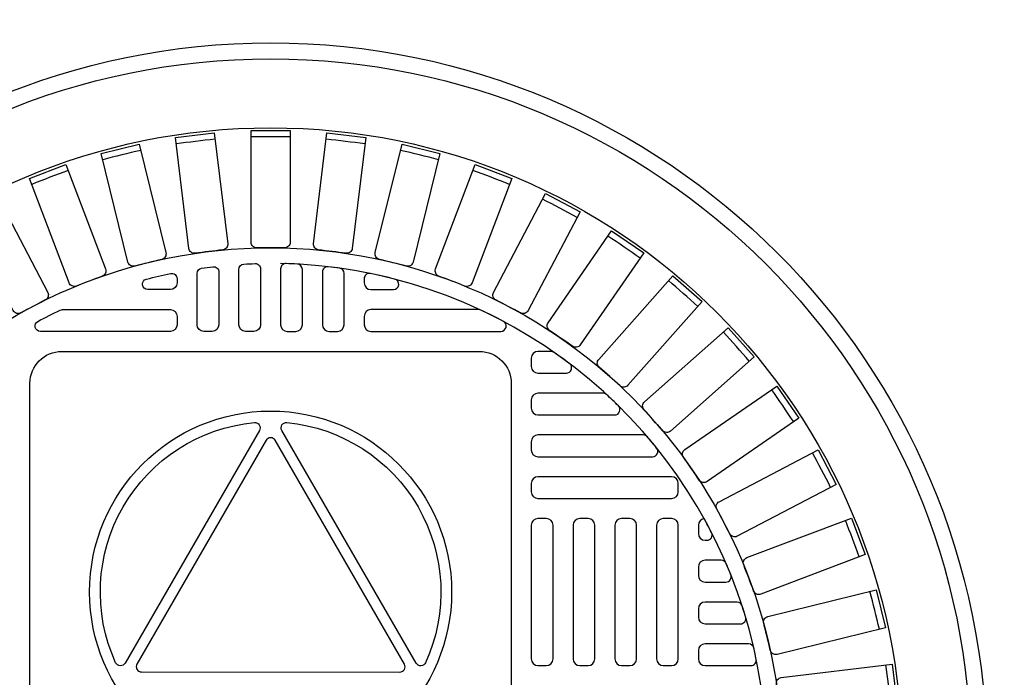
# Model space of a CAD drawing. Extents: x 1081 to 2220, y 0 to 2796.
# Tile 131 of 161: x 1876 to 1888, y 1251 to 1259. Entities that reach past the tile are written whole.
import ezdxf

# ---------------------------------------------------------------- set-up
doc = ezdxf.new("R2010")
doc.units = 0
doc.header["$MEASUREMENT"] = 0
doc.header["$PDSIZE"] = 1
doc.layers.get('DEFPOINTS').update_dxf_attribs({"linetype": 'CONTINUOUS'})
for name, color, linetype in [('DIM', 3, 'CONTINUOUS'), ('MONITOR-WELL-COVER', 2, 'CONTINUOUS'), ('MONITOR-WELL-COVER-HATCH', 252, 'CONTINUOUS'), ('TANK-SLOPE', 3, 'CONTINUOUS')]:
    doc.layers.add(name, color=color, linetype=linetype)
doc.styles.add('SIMPLEX', font='simplex')
doc.dimstyles.new('DIM64', dxfattribs={"dimscale": 64, "dimtxt": 0.09375, "dimasz": 0.09375, "dimexe": 0.0625, "dimexo": 0.0625, "dimgap": 0.046875, "dimtad": 1, "dimdec": 4, "dimzin": 3, "dimdsep": 46, "dimlunit": 4, "dimtxsty": 'SIMPLEX', "dimcen": 0, "dimclrd": 256, "dimclre": 256, "dimclrt": 256, "dimadec": 0, "dimazin": 0, "dimtfac": 1, "dimtdec": 4, "dimtmove": 0, "dimatfit": 3, "dimfxl": 1, "dimfrac": 2, "dimtolj": 1, "dimtzin": 0, "dimarcsym": 0})

# ---------------------------------------------------------------- blocks, each defined once
blk = doc.blocks.new('*D64')
at = {"layer": 'DEFPOINTS', "color": 0, "transparency": 16777216}
for p in [(1875.135, 1317.018), (1879.122, 1250.018), (1875.135, 1188.018)]:
    blk.add_point(p, dxfattribs=at)
at = {"layer": 'DIM', "lineweight": -2, "transparency": 16777216}
for p, q in [((1875.135, 1313.018), (1875.135, 1184.018)), ((1869.135, 1188.018), (1849.135, 1188.018)), ((1879.122, 1188.018), (1875.135, 1188.018)), ((1885.122, 1188.018), (1891.122, 1188.018))]:
    blk.add_line(p, q, dxfattribs=at)
at = {"layer": 'DIM', "transparency": 16777216}
for points in [[(1869.135, 1189.018), (1869.135, 1187.018), (1875.135, 1188.018)], [(1885.122, 1189.018), (1885.122, 1187.018), (1879.122, 1188.018)]]:
    blk.add_solid(points, dxfattribs=at)
at = {"layer": 'DIM', "transparency": 16777216, "insert": (1856.135, 1194.59), "char_height": 6, "attachment_point": 5, "style": 'SIMPLEX'}
blk.add_mtext('\\A1;4"', dxfattribs=at)

msp = doc.modelspace()

# ---------------------------------------------------------------- linework, layer by layer
at = {"layer": 'MONITOR-WELL-COVER', "color": 2}
for points in [[(1881.58146, 1254.82154, -0.41421356), (1881.95646, 1254.44654), (1881.95646, 1249.52725, -0.41421356), (1881.58146, 1249.15225), (1876.66217, 1249.15225, -0.41421356), (1876.28717, 1249.52725), (1876.28717, 1254.44654, -0.41421356), (1876.66217, 1254.82154)], [(1877.29635, 1251.15522, -0.5150917), (1878.93013, 1253.98371, -0.6097725), (1878.99022, 1253.89023), (1877.40734, 1251.14987, -0.6097725)], [(1880.83598, 1251.14926), (1879.25409, 1253.89019, -0.60977257), (1879.31422, 1253.98364, -0.51509157), (1880.94698, 1251.15456, -0.60977257)], [(1877.54651, 1251.13941, 0.57736514), (1877.60062, 1251.04565), (1880.64378, 1251.0451, 0.57736506), (1880.69792, 1251.13884), (1879.17682, 1253.7743, 0.5773206), (1879.06856, 1253.77432)]]:
    msp.add_lwpolyline(points, format="xyb", close=True, dxfattribs=at)
at = {"layer": 'MONITOR-WELL-COVER', "color": 4}
msp.add_circle((1879.12181, 1250.01839), 8.4375, dxfattribs=at)
at = {"layer": 'MONITOR-WELL-COVER', "color": 1}
msp.add_circle((1879.12181, 1250.01839), 8.25, dxfattribs=at)
at = {"layer": 'MONITOR-WELL-COVER', "color": 2}
for centre, radius in [((1879.12181, 1250.01839), 7.4375), ((1879.12181, 1251.9869), 2.13227)]:
    msp.add_circle(centre, radius, dxfattribs=at)
at = {"layer": 'MONITOR-WELL-COVER-HATCH', "linetype": 'Continuous'}
for p, q in [((1884.16118, 1252.67587), (1884.16118, 1252.67587)), ((1884.23992, 1252.36091), (1884.23992, 1252.36091)), ((1884.16118, 1252.18375), (1884.16118, 1252.18375))]:
    msp.add_line(p, q, dxfattribs=at)
for points in [[(1878.55841, 1256.01704, 0.00491171), (1878.23328, 1255.97756, -0.41709369), (1878.15943, 1256.03483), (1878.0008, 1257.34128), (1878.45777, 1257.39677), (1878.61641, 1256.09032, -0.41709369), (1878.55841, 1256.01704)], [(1879.28557, 1256.04121, 0.00491171), (1878.95806, 1256.04121, -0.41709369), (1878.89165, 1256.10697), (1878.89165, 1257.42301), (1879.35198, 1257.42301), (1879.35198, 1256.10697, -0.41709369), (1879.28557, 1256.04121)], [(1880.01035, 1255.97756, 0.00491171), (1879.68522, 1256.01704, -0.41709369), (1879.62722, 1256.09032), (1879.78585, 1257.39677), (1880.24283, 1257.34128), (1880.0842, 1256.03483, -0.41709369), (1880.01035, 1255.97756)], [(1877.83946, 1255.90539, 0.00491171), (1877.52146, 1255.82701, -0.41709369), (1877.44124, 1255.87496), (1877.12629, 1257.15276), (1877.57325, 1257.26293), (1877.8882, 1255.98513, -0.41709369), (1877.83946, 1255.90539)], [(1880.72217, 1255.82701, 0.00491171), (1880.40417, 1255.90539, -0.41709369), (1880.35543, 1255.98513), (1880.67038, 1257.26293), (1881.11733, 1257.15276), (1880.80238, 1255.87496, -0.41709369), (1880.72217, 1255.82701)], [(1877.13921, 1255.70789, 0.00491171), (1876.83298, 1255.59175, -0.41709369), (1876.74757, 1255.62969), (1876.28089, 1256.86021), (1876.71131, 1257.02345), (1877.17798, 1255.79293, -0.41709369), (1877.13921, 1255.70789)], [(1881.41065, 1255.59175, 0.00491171), (1881.10442, 1255.70789, -0.41709369), (1881.06564, 1255.79293), (1881.53232, 1257.02345), (1881.96274, 1256.86021), (1881.49606, 1255.62969, -0.41709369), (1881.41065, 1255.59175)], [(1876.46787, 1255.42743, 0.00491171), (1876.17787, 1255.27523, -0.41709369), (1876.08851, 1255.30259), (1875.47691, 1256.46789), (1875.88452, 1256.68182), (1876.49611, 1255.51652, -0.41709369), (1876.46787, 1255.42743)], [(1882.06576, 1255.27523, 0.00491171), (1881.77576, 1255.42743, -0.41709369), (1881.74751, 1255.51652), (1882.35911, 1256.68182), (1882.76671, 1256.46789), (1882.15512, 1255.30259, -0.41709369), (1882.06576, 1255.27523)], [(1882.67793, 1254.88205, 0.00491171), (1882.40839, 1255.0681, -0.41709369), (1882.3911, 1255.15994), (1883.13869, 1256.24302), (1883.51754, 1255.98152), (1882.76994, 1254.89844, -0.41709369), (1882.67793, 1254.88205)], [(1883.23826, 1254.41794, 0.00491171), (1882.99311, 1254.63513, -0.41709369), (1882.987, 1254.72838), (1883.8597, 1255.71346), (1884.20427, 1255.4082), (1883.33157, 1254.42313, -0.41709369), (1883.23826, 1254.41794)], [(1883.73855, 1253.88968, 0.00491171), (1883.52137, 1254.13483, -0.41709369), (1883.52655, 1254.22815), (1884.51162, 1255.10084), (1884.81688, 1254.75628), (1883.83181, 1253.88358, -0.41709369), (1883.73855, 1253.88968)], [(1884.17152, 1253.30497, 0.00491171), (1883.98547, 1253.57451, -0.41709369), (1884.00186, 1253.66652), (1885.08495, 1254.41412), (1885.34645, 1254.03527), (1884.26336, 1253.28767, -0.41709369), (1884.17152, 1253.30497)], [(1884.53086, 1252.67233, 0.00491171), (1884.37865, 1252.96234, -0.41709369), (1884.40602, 1253.0517), (1885.57131, 1253.66329), (1885.78524, 1253.25569), (1884.61994, 1252.64409, -0.41709369), (1884.53086, 1252.67233)], [(1884.81132, 1252.001, 0.00491171), (1884.69518, 1252.30723, -0.41709369), (1884.73311, 1252.39264), (1885.96363, 1252.85931), (1886.12687, 1252.4289), (1884.89635, 1251.96222, -0.41709369), (1884.81132, 1252.001)], [(1885.00881, 1251.30075, 0.00491171), (1884.93043, 1251.61875, -0.41709369), (1884.97838, 1251.69896), (1886.25619, 1252.01391), (1886.36635, 1251.56696), (1885.08855, 1251.25201, -0.41709369), (1885.00881, 1251.30075)], [(1885.12046, 1250.5818, 0.00491171), (1885.08098, 1250.90693, -0.41709369), (1885.13825, 1250.98078), (1886.4447, 1251.13941), (1886.50019, 1250.68243), (1885.19374, 1250.5238, -0.41709369), (1885.12046, 1250.5818)]]:
    msp.add_lwpolyline(points, format="xyb", dxfattribs=at)
for points in [[(1878.51158, 1255.75732), (1878.51158, 1255.1365, -0.41421356), (1878.43284, 1255.05776), (1878.33441, 1255.05776, -0.41421356), (1878.25567, 1255.1365), (1878.25567, 1255.74045, -0.37391113), (1878.30948, 1255.80235, -0.00571073), (1878.4418, 1255.81939, -0.4488195)], [(1879.0037, 1255.79379), (1879.0037, 1255.1365, -0.41421356), (1878.92496, 1255.05776), (1878.82654, 1255.05776, -0.41421356), (1878.7478, 1255.1365), (1878.7478, 1255.78821, -0.39850223), (1878.80693, 1255.85062, -0.00566907), (1878.93925, 1255.85626, -0.42339996)], [(1879.23992, 1255.79379), (1879.23992, 1255.1365, 0.41421356), (1879.31866, 1255.05776), (1879.41709, 1255.05776, 0.41421356), (1879.49583, 1255.1365), (1879.49583, 1255.78821, 0.39850223), (1879.4367, 1255.85062, 0.00566907), (1879.30438, 1255.85626, 0.42339996)], [(1879.73205, 1255.75732), (1879.73205, 1255.1365, 0.41421356), (1879.81079, 1255.05776), (1879.90922, 1255.05776, 0.41421356), (1879.98796, 1255.1365), (1879.98796, 1255.74045, 0.37391113), (1879.93415, 1255.80235, 0.00571073), (1879.80183, 1255.81939, 0.4488195)], [(1878.01945, 1255.67798), (1878.01945, 1255.62863, -0.41421356), (1877.94071, 1255.54989), (1877.67439, 1255.54989, -0.88078983), (1877.65873, 1255.6729, -0.01255242), (1877.94435, 1255.7392, -0.47499675)], [(1880.22418, 1255.67798), (1880.22418, 1255.62863, 0.41421356), (1880.30292, 1255.54989), (1880.56924, 1255.54989, 0.88078983), (1880.5849, 1255.6729, 0.01255242), (1880.29928, 1255.7392, 0.47499675)], [(1876.40911, 1255.05776, -0.78128622), (1876.37977, 1255.17545, -0.01267427), (1876.64461, 1255.30777, -0.10993883), (1876.67112, 1255.31367), (1877.94071, 1255.31367, -0.41421356), (1878.01945, 1255.23493), (1878.01945, 1255.1365, -0.41421356), (1877.94071, 1255.05776)], [(1881.83452, 1255.05776, 0.78128622), (1881.86386, 1255.17545, 0.01267427), (1881.59901, 1255.30777, 0.10993883), (1881.57251, 1255.31367), (1880.30292, 1255.31367, 0.41421356), (1880.22418, 1255.23493), (1880.22418, 1255.1365, 0.41421356), (1880.30292, 1255.05776)], [(1882.46119, 1254.81032, 0.15334179), (1882.42546, 1254.82154), (1882.27142, 1254.82154, 0.41421356), (1882.19268, 1254.7428), (1882.19268, 1254.64438, 0.41421356), (1882.27142, 1254.56564), (1882.60579, 1254.56564, 0.71935754), (1882.64347, 1254.678, 0.00964206)], [(1883.08054, 1254.31287, 0.18836628), (1883.03817, 1254.32942), (1882.27142, 1254.32942, 0.41421356), (1882.19268, 1254.25068), (1882.19268, 1254.15225, 0.41421356), (1882.27142, 1254.07351), (1883.17558, 1254.07351, 0.67100778), (1883.21943, 1254.18055, 0.0082117)], [(1883.62111, 1253.58138, 0.63010886), (1883.66977, 1253.6831, 0.00736221), (1883.5599, 1253.81542, 0.21918356), (1883.51241, 1253.83729), (1882.27142, 1253.83729, 0.41421356), (1882.19268, 1253.75855), (1882.19268, 1253.66012, 0.41421356), (1882.27142, 1253.58138)], [(1884.43118, 1252.36091), (1884.23992, 1252.36091, 0.41421356), (1884.16118, 1252.28217), (1884.16118, 1252.18375, 0.41421356), (1884.23992, 1252.10501), (1884.4855, 1252.10501, 0.53078582), (1884.54352, 1252.19075, 0.00613229), (1884.48861, 1252.32307, 0.29982265)], [(1884.71723, 1251.6933, 0.00593375), (1884.67591, 1251.82562, 0.32480274), (1884.61647, 1251.86879), (1884.23992, 1251.86879), (1884.23992, 1251.86879, 0.41421356), (1884.16118, 1251.79005), (1884.16118, 1251.69162), (1884.16118, 1251.69162, 0.41421356), (1884.23992, 1251.61288), (1884.65736, 1251.61288, 0.5022062)], [(1884.84262, 1251.19585, 0.00579688), (1884.81378, 1251.32818, 0.34941735), (1884.75287, 1251.37666), (1884.23992, 1251.37666), (1884.23992, 1251.37666, 0.41421356), (1884.16118, 1251.29792), (1884.16118, 1251.19949), (1884.16118, 1251.19949, 0.41421356), (1884.23992, 1251.12075), (1884.7814, 1251.12075, 0.47499675)]]:
    msp.add_lwpolyline(points, format="xyb", close=True, dxfattribs=at)
at = {"layer": 'MONITOR-WELL-COVER-HATCH', "linetype": 'Continuous', "flags": 128}
for points in [[(1882.19268, 1253.168, 0.41421356), (1882.27142, 1253.08926), (1883.84622, 1253.08926, 0.41421356), (1883.92496, 1253.168), (1883.92496, 1253.26642, 0.41421356), (1883.84622, 1253.34516), (1882.27142, 1253.34516, 0.41421356), (1882.19268, 1253.26642)], [(1882.19268, 1253.168, 0.41421356), (1882.27142, 1253.08926), (1883.84622, 1253.08926, 0.41421356), (1883.92496, 1253.168), (1883.92496, 1253.26642, 0.41421356), (1883.84622, 1253.34516), (1882.27142, 1253.34516, 0.41421356), (1882.19268, 1253.26642)], [(1882.27142, 1252.85304, 0.41421356), (1882.19268, 1252.7743), (1882.19268, 1251.19949, 0.41421356), (1882.27142, 1251.12075), (1882.36985, 1251.12075, 0.41421356), (1882.44859, 1251.19949), (1882.44859, 1252.7743, 0.41421356), (1882.36985, 1252.85304)], [(1882.76355, 1252.85304, 0.41421356), (1882.68481, 1252.7743), (1882.68481, 1251.19949, 0.41421356), (1882.76355, 1251.12075), (1882.86197, 1251.12075, 0.41421356), (1882.94071, 1251.19949), (1882.94071, 1252.7743, 0.41421356), (1882.86197, 1252.85304)], [(1883.25567, 1252.85304, 0.41421356), (1883.17693, 1252.7743), (1883.17693, 1251.19949, 0.41421356), (1883.25567, 1251.12075), (1883.3541, 1251.12075, 0.41421356), (1883.43284, 1251.19949), (1883.43284, 1252.7743, 0.41421356), (1883.3541, 1252.85304)], [(1883.7478, 1252.85304, 0.41421356), (1883.66906, 1252.7743), (1883.66906, 1251.19949, 0.41421356), (1883.7478, 1251.12075), (1883.84622, 1251.12075, 0.41421356), (1883.92496, 1251.19949), (1883.92496, 1252.7743, 0.41421356), (1883.84622, 1252.85304)]]:
    msp.add_lwpolyline(points, format="xyb", close=True, dxfattribs=at)
at = {"layer": 'MONITOR-WELL-COVER-HATCH'}
msp.add_lwpolyline([(1884.22898, 1252.85227, 0.37393353), (1884.16118, 1252.7743), (1884.16118, 1252.67587, 0.41421356), (1884.23992, 1252.59713), (1884.26104, 1252.59713, 0.56117558), (1884.31663, 1252.6882, 0.00800005), (1884.22855, 1252.85304)], format="xyb", dxfattribs=at)
msp.add_circle((1879.12181, 1250.01839), 6.02362, dxfattribs=at)
at = {"layer": 'MONITOR-WELL-COVER-HATCH', "linetype": 'Continuous'}
for centre, start, end in [((1880.40517, 1239.44903), 96.189503, 97.656651), ((1879.12181, 1239.37141), 89.266426, 90.733574), ((1877.83846, 1239.44903), 82.343349, 83.810497), ((1881.6698, 1239.68079), 103.11258, 104.579728), ((1876.57382, 1239.68079), 75.420272, 76.88742), ((1882.89729, 1240.06329), 110.035657, 111.502804), ((1875.34634, 1240.06329), 68.497196, 69.964343), ((1874.17391, 1240.59095), 61.574119, 63.041266), ((1873.07364, 1241.25609), 54.651042, 56.118189), ((1872.06156, 1242.04901), 47.727965, 49.195112), ((1871.15243, 1242.95813), 40.804888, 42.272035), ((1870.35952, 1243.97021), 33.881811, 35.348958), ((1869.69438, 1245.07049), 26.958734, 28.425881), ((1869.16671, 1246.24292), 20.035657, 21.502804), ((1868.78421, 1247.4704), 13.11258, 14.579728), ((1868.55246, 1248.73504), 6.189503, 7.656651)]:
    msp.add_arc(centre, 17.97762, start, end, dxfattribs=at)
at = {"layer": 'MONITOR-WELL-COVER-HATCH'}
msp.add_arc((1879.12181, 1250.01839), 5.84072, 172.041145, 88.841294, dxfattribs=at)
at = {"layer": 'TANK-SLOPE'}
msp.add_circle((1879.12181, 1250.01839), 16.4375, dxfattribs=at)

# ---------------------------------------------------------------- dimensions: what is measured, and where the dimension line sits
at = {"layer": 'DIM'}
dim = msp.add_linear_dim(base=(1875.13499, 1188.01839), p1=(1879.12181, 1250.01839), p2=(1875.13499, 1317.01839), angle=180, dimstyle='DIM64', override={"dimse1": 1}, dxfattribs=at)
dim.commit()
dim.dimension.update_dxf_attribs({"geometry": '*D64', "text_midpoint": (1856.13499, 1194.58982)})

doc.saveas('drawing.dxf')
